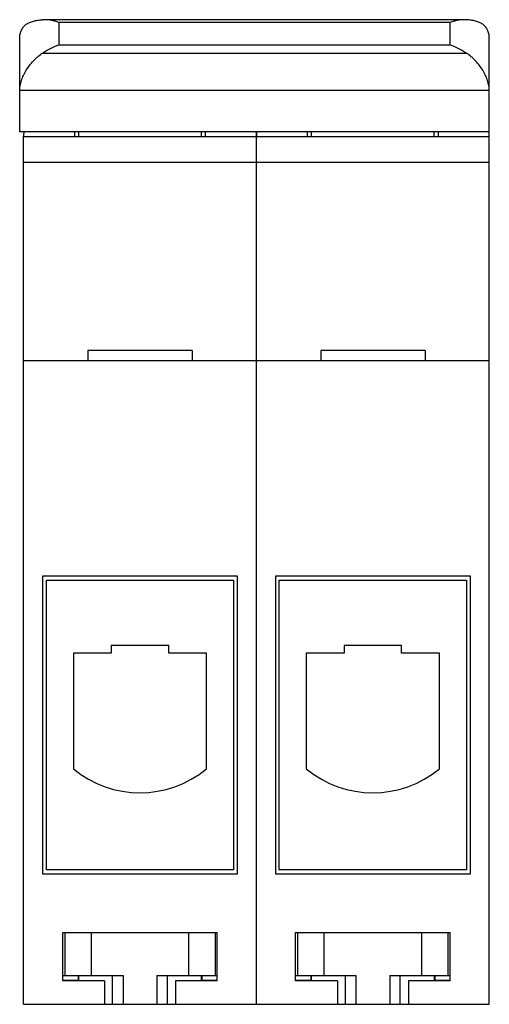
# Model space of a CAD drawing. Header units: millimetres. Extents: x 14.5 to 50.5, y 7.2 to 82.6.
import ezdxf

# ---------------------------------------------------------------- set-up
doc = ezdxf.new("R2010")
doc.units = ezdxf.units.MM
doc.header["$LTSCALE"] = 5.822438
doc.layers.get('0').update_dxf_attribs({"linetype": 'CONTINUOUS'})

msp = doc.modelspace()

# ---------------------------------------------------------------- linework, layer by layer
at = {"color": 7, "linetype": 'Continuous'}
for p, q in [((16.345, 82.602), (16.203, 82.598)), ((48.561, 82.602), (16.345, 82.602)), ((17.453, 82.39), (17.453, 80.682)), ((47.453, 82.39), (17.453, 82.39)), ((47.453, 80.682), (47.453, 82.39)), ((48.703, 82.598), (48.561, 82.602)), ((14.453, 74.019), (14.453, 81.173)), ((50.453, 74.019), (50.453, 81.173)), ((16.203, 80.044), (48.703, 80.044)), ((17.453, 80.682), (47.453, 80.682)), ((50.453, 77.171), (14.453, 77.171)), ((50.453, 74.019), (14.453, 74.019)), ((18.678, 73.661), (18.678, 74.019)), ((18.978, 73.661), (18.978, 74.019)), ((28.378, 73.661), (28.378, 74.019)), ((28.678, 74.019), (28.678, 73.661)), ((36.528, 73.661), (36.528, 74.019)), ((36.828, 73.661), (36.828, 74.019)), ((46.228, 73.661), (46.228, 74.019)), ((46.528, 74.019), (46.528, 73.661)), ((14.753, 7.161), (14.753, 73.661)), ((14.753, 73.661), (50.453, 73.661)), ((32.603, 7.161), (32.603, 73.661)), ((50.453, 7.161), (50.453, 73.661)), ((50.453, 71.661), (14.753, 71.661)), ((19.678, 57.261), (19.678, 56.461)), ((27.678, 57.261), (19.678, 57.261)), ((27.678, 57.261), (27.678, 56.461)), ((37.528, 57.261), (37.528, 56.461)), ((45.528, 57.261), (37.528, 57.261)), ((45.528, 57.261), (45.528, 56.461)), ((50.453, 56.461), (14.753, 56.461)), ((16.203, 39.961), (16.203, 17.161)), ((31.153, 39.961), (16.203, 39.961)), ((16.503, 17.461), (16.503, 39.661)), ((16.503, 39.661), (30.853, 39.661)), ((30.853, 39.661), (30.853, 17.461)), ((31.153, 17.161), (31.153, 39.961)), ((49.003, 39.961), (34.053, 39.961)), ((34.053, 39.961), (34.053, 17.161)), ((34.353, 39.661), (48.703, 39.661)), ((34.353, 17.461), (34.353, 39.661)), ((48.703, 39.661), (48.703, 17.461)), ((49.003, 17.161), (49.003, 39.961)), ((18.574, 34.061), (18.574, 25.207)), ((21.474, 34.061), (18.574, 34.061)), ((21.474, 34.661), (21.474, 34.061)), ((25.874, 34.661), (21.474, 34.661)), ((25.874, 34.061), (25.874, 34.661)), ((28.774, 34.061), (25.874, 34.061)), ((28.774, 25.207), (28.774, 34.061)), ((39.324, 34.061), (36.424, 34.061)), ((36.424, 34.061), (36.424, 25.207)), ((43.724, 34.661), (39.324, 34.661)), ((39.324, 34.661), (39.324, 34.061)), ((43.724, 34.061), (43.724, 34.661)), ((46.624, 34.061), (43.724, 34.061)), ((46.624, 25.207), (46.624, 34.061)), ((30.853, 17.461), (16.503, 17.461)), ((48.703, 17.461), (34.353, 17.461)), ((16.203, 17.161), (31.153, 17.161)), ((34.053, 17.161), (49.003, 17.161)), ((17.753, 12.661), (29.603, 12.661)), ((17.753, 8.961), (17.753, 12.661)), ((17.928, 9.361), (17.928, 12.661)), ((19.928, 12.661), (19.928, 9.361)), ((27.428, 9.361), (27.428, 12.661)), ((29.428, 12.661), (29.428, 9.361)), ((29.603, 8.961), (29.603, 12.661)), ((35.603, 12.661), (47.453, 12.661)), ((35.603, 8.961), (35.603, 12.661)), ((35.778, 9.361), (35.778, 12.661)), ((37.778, 12.661), (37.778, 9.361)), ((45.278, 9.361), (45.278, 12.661)), ((47.278, 12.661), (47.278, 9.361)), ((47.453, 8.961), (47.453, 12.661)), ((17.753, 9.361), (22.378, 9.361)), ((18.928, 9.361), (18.928, 8.961)), ((18.984, 8.961), (18.984, 9.361)), ((21.578, 7.161), (21.578, 9.361)), ((22.378, 9.361), (22.378, 7.161)), ((24.978, 9.361), (29.603, 9.361)), ((24.978, 9.361), (24.978, 7.161)), ((25.778, 7.161), (25.778, 9.361)), ((28.372, 9.361), (28.372, 8.961)), ((28.428, 9.361), (28.428, 8.961)), ((35.603, 9.361), (40.228, 9.361)), ((36.778, 9.361), (36.778, 8.961)), ((36.834, 8.961), (36.834, 9.361)), ((39.428, 7.161), (39.428, 9.361)), ((40.228, 9.361), (40.228, 7.161)), ((42.828, 9.361), (47.453, 9.361)), ((42.828, 9.361), (42.828, 7.161)), ((43.628, 7.161), (43.628, 9.361)), ((46.222, 9.361), (46.222, 8.961)), ((46.278, 9.361), (46.278, 8.961)), ((18.928, 8.995), (17.753, 8.995)), ((20.953, 8.961), (17.753, 8.961)), ((20.953, 8.961), (20.953, 7.161)), ((29.603, 8.961), (26.403, 8.961)), ((26.403, 8.961), (26.403, 7.161)), ((29.603, 8.995), (28.428, 8.995)), ((36.778, 8.995), (35.603, 8.995)), ((38.803, 8.961), (35.603, 8.961)), ((38.803, 8.961), (38.803, 7.161)), ((47.453, 8.961), (44.253, 8.961)), ((44.253, 8.961), (44.253, 7.161)), ((47.453, 8.995), (46.278, 8.995)), ((14.753, 7.161), (50.453, 7.161))]:
    msp.add_line(p, q, dxfattribs=at)
for centre, radius, start, end in [((18.553, 73.661), 3.8, 175.02312, 180), ((28.803, 73.661), 3.8, 0, 4.97652), ((36.403, 73.661), 3.8, 175.02312, 180), ((46.653, 73.661), 3.8, 0, 4.94336), ((23.674, 31.371), 8, 230.39478, 309.60522), ((41.524, 31.371), 8, 230.39478, 309.60522)]:
    msp.add_arc(centre, radius, start, end, dxfattribs=at)
for points, knots in [([(14.453, 81.173), (14.453, 81.287), (14.468, 81.456), (14.526, 81.667), (14.585, 81.809), (14.659, 81.939), (14.747, 82.056), (14.848, 82.16), (14.999, 82.282), (15.219, 82.404), (15.517, 82.505), (15.849, 82.569), (16.082, 82.59), (16.203, 82.598)], [0, 0, 0, 0, 0.13474, 0.197577, 0.257876, 0.316221, 0.373314, 0.429838, 0.486476, 0.602255, 0.724691, 0.856617, 1, 1, 1, 1]), ([(17.453, 82.39), (17.361, 82.423), (17.177, 82.482), (16.81, 82.57), (16.529, 82.602), (16.345, 82.602)], [0, 0, 0, 0, 0.258899, 0.511787, 1, 1, 1, 1]), ([(48.561, 82.602), (48.376, 82.602), (48.096, 82.57), (47.729, 82.482), (47.545, 82.423), (47.453, 82.39)], [0, 0, 0, 0, 0.488209, 0.7411, 1, 1, 1, 1]), ([(50.453, 81.173), (50.453, 81.287), (50.437, 81.456), (50.379, 81.667), (50.321, 81.809), (50.247, 81.939), (50.159, 82.056), (50.058, 82.16), (49.907, 82.282), (49.687, 82.404), (49.388, 82.505), (49.057, 82.569), (48.824, 82.59), (48.703, 82.598)], [0, 0, 0, 0, 0.134735, 0.197572, 0.25787, 0.316215, 0.373304, 0.429819, 0.486452, 0.602249, 0.724698, 0.856621, 1, 1, 1, 1]), ([(14.453, 77.171), (14.453, 77.296), (14.479, 77.558), (14.582, 77.95), (14.744, 78.347), (14.956, 78.736), (15.212, 79.109), (15.457, 79.399), (15.67, 79.616), (15.895, 79.821), (16.076, 79.96), (16.203, 80.044)], [0, 0, 0, 0, 0.10818, 0.22515, 0.348738, 0.476594, 0.606768, 0.737845, 0.803481, 0.869111, 1, 1, 1, 1]), ([(16.203, 80.044), (16.403, 80.176), (16.807, 80.415), (17.237, 80.605), (17.453, 80.682)], [0, 0, 0, 0, 0.510461, 1, 1, 1, 1]), ([(47.453, 80.682), (47.669, 80.605), (48.099, 80.415), (48.503, 80.176), (48.703, 80.044)], [0, 0, 0, 0, 0.489534, 1, 1, 1, 1]), ([(50.453, 77.171), (50.453, 77.296), (50.427, 77.558), (50.323, 77.95), (50.162, 78.347), (49.949, 78.736), (49.694, 79.109), (49.449, 79.399), (49.236, 79.616), (49.011, 79.821), (48.829, 79.96), (48.703, 80.044)], [0, 0, 0, 0, 0.108189, 0.225167, 0.348752, 0.476605, 0.606779, 0.737854, 0.803487, 0.869113, 1, 1, 1, 1])]:
    msp.add_open_spline(points, degree=3, knots=knots, dxfattribs=at)

doc.saveas('drawing.dxf')
